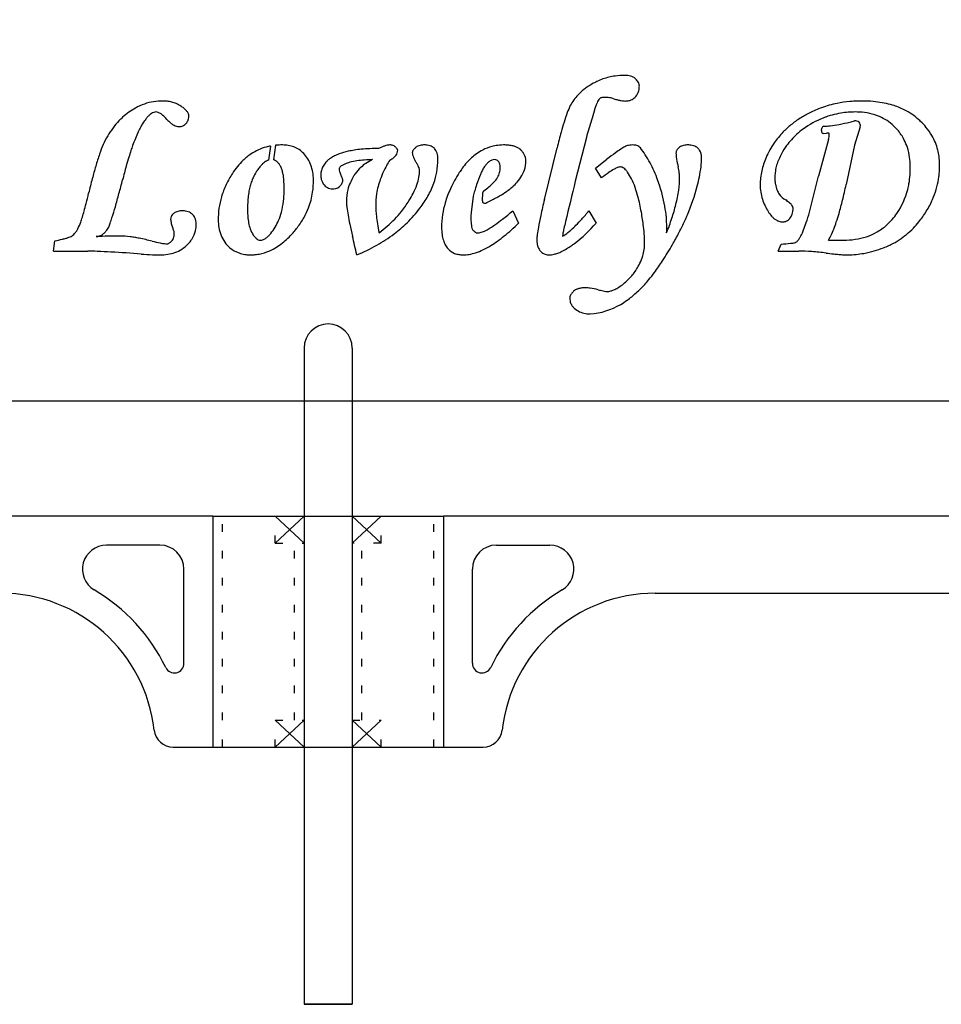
# Model space of a CAD drawing. Extents: x -16 to 23.9, y 0 to 37.2.
# Tile 2 of 7: x -4 to 8, y 0 to 12.8. Entities that reach past the tile are written whole.
import ezdxf

# ---------------------------------------------------------------- set-up
doc = ezdxf.new("R2010")
doc.units = 0
doc.linetypes.add('DOT', pattern=[0.25, 0, -0.25])

msp = doc.modelspace()

# ---------------------------------------------------------------- linework, layer by layer
at = {"layer": 'Default', "color": 7, "linetype": 'CONTINUOUS'}
for p, q in [((0, 0), (-0.3125, 0)), ((0.3125, 0), (0, 0))]:
    msp.add_line(p, q, dxfattribs=at)
at = {"layer": 'Default', "color": 7}
msp.add_point((0, 0), dxfattribs=at)
at = {"layer": 'pivot assembly', "color": 7, "linetype": 'CONTINUOUS'}
for p, q in [((0, 8.842098), (0, 8.842098)), ((-0.3125, 8.529598), (-0.3125, 0)), ((0.3125, 8.529598), (0.3125, 0)), ((-1.5, 6.342098), (-16, 6.342098)), ((-1.5, 6.342098), (-1.5, 3.342098)), ((-1.375, 6.342098), (-0.3125, 6.342098)), ((-0.6875, 6.342098), (-0.3125, 5.992098)), ((-0.6875, 5.992098), (-0.3125, 6.342098)), ((-0.3125, 6.342098), (0.3125, 6.342098)), ((0.3125, 5.992098), (0.6875, 6.342098)), ((0.3125, 6.342098), (0.6875, 5.992098)), ((0.3125, 6.342098), (1.375, 6.342098)), ((1.375, 6.342098), (1.5, 6.342098)), ((8.924672, 6.342098), (1.5, 6.342098)), ((1.5, 6.342098), (1.5, 3.342098)), ((-2.187, 5.967098), (-2.882521, 5.967098)), ((2.187, 5.967098), (2.882521, 5.967098)), ((-1.875, 4.431823), (-1.875, 5.655098)), ((1.875, 4.431823), (1.875, 5.655098)), ((4.25, 5.342098), (9.174672, 5.342098)), ((-0.6875, 3.692098), (-0.3125, 3.342098)), ((-0.3125, 3.692098), (-0.6875, 3.342098)), ((0.6875, 3.692098), (0.3125, 3.342098)), ((0.6875, 3.342098), (0.3125, 3.692098)), ((-2.013932, 3.342098), (-1.5, 3.342098)), ((-1.5, 3.342098), (-1.375, 3.342098)), ((-1.375, 3.342098), (-0.3125, 3.342098)), ((-0.3125, 3.342098), (0.3125, 3.342098)), ((0.3125, 3.342098), (1.375, 3.342098)), ((1.375, 3.342098), (1.5, 3.342098)), ((1.5, 3.342098), (2.013932, 3.342098)), ((-0.3125, 0), (0.3125, 0))]:
    msp.add_line(p, q, dxfattribs=at)
at = {"layer": 'pivot assembly', "color": 7, "linetype": 'DOT'}
for p, q in [((-1.375, 3.342098), (-1.375, 6.342098)), ((-0.6875, 5.992098), (-0.6875, 6.342098)), ((0.6875, 5.992098), (0.6875, 6.342098)), ((1.375, 3.342098), (1.375, 6.342098)), ((-0.6875, 5.992098), (-0.3125, 5.992098)), ((-0.4375, 3.692098), (-0.4375, 5.992098)), ((0.6875, 5.992098), (0.3125, 5.992098)), ((0.4375, 3.692098), (0.4375, 5.992098)), ((-0.6875, 3.342098), (-0.6875, 3.692098)), ((-0.6875, 3.692098), (-0.3125, 3.692098)), ((0.3125, 3.692098), (0.6875, 3.692098)), ((0.6875, 3.342098), (0.6875, 3.692098))]:
    msp.add_line(p, q, dxfattribs=at)
at = {"layer": 'pivot assembly', "color": 7, "linetype": 'CONTINUOUS'}
for centre, radius, start, end in [((0, 8.529598), 0.3125, 90, 180), ((0, 8.529598), 0.3125, 360, 450), ((-2.882521, 5.655098), 0.312, 90, 239.4078), ((-2.187, 5.655098), 0.312, 0, 90), ((2.187, 5.655098), 0.312, 90, 180), ((2.882521, 5.655098), 0.312, 300.5922, 450), ((-4.25, 3.342098), 2.375, 25.841933, 59.4078), ((4.25, 3.342098), 2.375, 120.5922, 154.158067), ((-4.25, 3.342098), 2, 6.37937, 90), ((4.25, 3.342098), 2, 90, 173.62063), ((-2, 4.431823), 0.125, 205.841933, 360), ((2, 4.431823), 0.125, 180, 334.158067), ((-2.013932, 3.592098), 0.25, 186.37937, 270), ((2.013932, 3.592098), 0.25, 270, 353.62063)]:
    msp.add_arc(centre, radius, start, end, dxfattribs=at)
at = {"layer": 'sign frame', "color": 7, "linetype": 'CONTINUOUS'}
for p, q in [((-9.6875, 7.842098), (7.549672, 7.842098)), ((7.549672, 7.842098), (9.612172, 7.842098))]:
    msp.add_line(p, q, dxfattribs=at)
msp.add_arc((11.178919, 22.677296), 9.925552, 237.132743, 272.66167, dxfattribs=at)
at = {"layer": 'text', "color": 7, "linetype": 'CONTINUOUS'}
for p, q in [((6.917407, 11.404575), (6.841531, 11.167607)), ((3.356346, 11.265925), (3.212677, 10.696463)), ((6.41167, 11.354367), (6.417868, 11.386647)), ((6.442891, 11.318762), (6.477982, 11.320824)), ((-0.749758, 11.15464), (-0.775166, 10.971335)), ((-0.685349, 11.164097), (-0.711545, 10.975114)), ((6.50433, 11.238042), (6.372417, 10.760891)), ((6.841531, 11.167607), (6.733763, 10.65383)), ((2.811169, 10.461171), (2.97549, 11.13191)), ((3.473865, 10.868741), (3.62454, 10.984835)), ((3.554938, 10.740065), (3.473865, 10.868741)), ((6.257873, 10.294535), (6.372417, 10.760891)), ((1.886616, 10.502052), (1.863558, 10.325774)), ((2.004926, 10.441741), (2.009194, 10.548813)), ((2.401319, 10.311642), (2.47421, 10.152471)), ((3.389073, 10.311642), (3.48279, 10.153958)), ((3.046192, 9.983414), (3.050281, 9.985282)), ((-3.571319, 9.788013), (-3.552725, 9.923383)), ((5.850276, 9.788013), (5.890441, 9.880987)), ((6.505555, 9.930821), (6.698851, 9.930821)), ((-3.571319, 9.788013), (-3.125139, 9.788013)), ((5.850276, 9.788013), (6.11637, 9.788013)), ((-1.5, 6.342098), (-1.375, 6.342098))]:
    msp.add_line(p, q, dxfattribs=at)
for centre, radius, start, end in [((3.842717, 11.257365), 0.815066, 98.048165, 109.401772), ((3.850012, 11.205779), 0.867166, 89.746284, 98.048165), ((3.85223, 11.706659), 0.366281, 83.472789, 89.746284), ((3.865408, 11.821839), 0.250349, 74.488206, 83.472789), ((3.885514, 11.894282), 0.175168, 63.536842, 74.488206), ((3.903954, 11.931325), 0.133789, 50.162281, 63.536842), ((3.90238, 11.931039), 0.135021, 43.197232, 49.727266), ((3.846447, 11.229857), 0.840925, 124.472365, 128.474628), ((3.874488, 11.189016), 0.890466, 115.350661, 124.472365), ((3.844489, 11.252334), 0.820401, 109.401772, 115.350661), ((3.816713, 11.8506), 0.252533, 37.412072, 43.197232), ((3.88312, 11.901394), 0.168928, 27.702225, 37.412072), ((3.928957, 11.925462), 0.117156, 15.857596, 27.702225), ((3.814718, 11.93118), 0.230386, 345.114954, 360.652442), ((3.9547, 11.932774), 0.090395, 0.652442, 15.857596), ((3.732029, 11.35738), 0.669197, 136.348245, 151.156232), ((3.786093, 11.305803), 0.743918, 128.474628, 136.348245), ((3.562616, 11.732032), 0.051228, 111.706599, 127.915404), ((3.576306, 11.697642), 0.088242, 100.124252, 111.706599), ((3.592715, 11.605747), 0.181591, 90.037963, 100.124252), ((3.592838, 11.420176), 0.367162, 80.067407, 90.037963), ((3.567124, 11.273331), 0.516242, 73.371601, 80.067407), ((3.880801, 11.896662), 0.15352, 292.721204, 312.484603), ((3.872491, 11.905737), 0.165824, 312.484603, 319.77165), ((3.855102, 11.920446), 0.1886, 319.77165, 345.114954), ((-2.069354, 10.863736), 0.897475, 119.115895, 132.230342), ((-2.135248, 10.982048), 0.76205, 109.465606, 119.115895), ((-2.16067, 11.053975), 0.685762, 88.828379, 109.465606), ((-2.159052, 11.133086), 0.606635, 83.906199, 88.828379), ((-2.145543, 11.259627), 0.479375, 76.301819, 83.906199), ((-2.124683, 11.34521), 0.391286, 67.751896, 76.301819), ((-2.103725, 11.396442), 0.335933, 55.534626, 67.751896), ((-2.114762, 11.380363), 0.355436, 53.94384, 55.534626), ((-2.224395, 11.229777), 0.541703, 48.918931, 53.94384), ((4.203091, 11.19151), 1.164725, 155.19134, 159.996779), ((6.033545, 10.826555), 2.692467, 162.096942, 163.125187), ((4.154001, 11.433742), 0.717281, 158.152446, 162.096942), ((3.862592, 11.550578), 0.403322, 153.060121, 158.152446), ((3.676006, 11.645401), 0.194024, 144.573367, 153.060121), ((3.58559, 11.709721), 0.083064, 130.961403, 144.573367), ((3.982409, 12.600328), 0.87429, 252.180078, 255.49021), ((3.907111, 12.309377), 0.573754, 255.49021, 260.076598), ((3.860246, 12.041499), 0.301807, 260.076598, 267.546178), ((3.857884, 11.986386), 0.246643, 267.546178, 279.961665), ((3.868471, 11.926107), 0.185441, 279.961665, 292.721204), ((6.868976, 10.389591), 1.342847, 109.80055, 116.995876), ((6.890611, 10.329502), 1.406713, 101.308773, 109.80055), ((6.918408, 10.190499), 1.548467, 95.123799, 101.308773), ((6.936566, 9.987993), 1.751786, 88.485093, 95.123799), ((6.940616, 10.141134), 1.598592, 83.693645, 88.485093), ((6.972708, 10.431526), 1.306432, 78.669521, 83.693645), ((7.002916, 10.582285), 1.152676, 73.187146, 78.669521), ((7.054714, 10.753707), 0.973599, 63.603783, 73.187146), ((-2.060067, 10.853505), 0.911292, 132.230342, 136.344485), ((-1.988351, 11.209029), 0.483895, 137.437673, 142.294371), ((-2.120936, 11.330787), 0.303884, 130.892738, 137.437673), ((-2.198263, 11.420079), 0.185764, 122.454583, 130.892738), ((-2.228723, 11.476815), 0.121636, 108.389507, 124.689874), ((-2.238229, 11.505409), 0.091503, 90.13623, 108.389507), ((-2.240007, 11.51312), 0.083807, 69.803654, 88.933188), ((-2.265926, 11.442661), 0.158881, 54.133214, 69.803654), ((-2.309583, 11.382277), 0.233395, 50.699888, 54.133214), ((-2.472723, 11.182959), 0.490964, 46.944772, 50.699888), ((-2.977425, 10.642778), 1.230234, 43.320544, 46.944772), ((-2.058053, 11.420585), 0.288568, 39.584563, 48.918931), ((-1.94363, 11.515193), 0.140098, 25.188251, 39.584563), ((-1.881875, 11.544237), 0.071855, 359.74158, 385.188251), ((-1.957519, 11.544578), 0.147499, 345.665304, 359.74158), ((5.597805, 10.683787), 2.648979, 159.996779, 162.901274), ((18.46577, 7.055325), 15.684095, 163.125187, 163.580583), ((6.930635, 10.268558), 1.478681, 116.995876, 122.510047), ((6.865484, 10.428497), 1.17176, 111.679355, 126.169524), ((6.857254, 10.449198), 1.149483, 109.680186, 111.679355), ((6.844054, 10.486106), 1.110285, 97.962505, 109.680186), ((6.851543, 10.432561), 1.164352, 88.752402, 97.962505), ((6.857578, 10.709643), 0.887204, 80.429719, 88.752402), ((6.885606, 10.875883), 0.718618, 69.277364, 80.429719), ((6.913204, 10.948832), 0.640623, 49.147512, 69.277364), ((7.10826, 10.861594), 0.853155, 47.901842, 63.603783), ((-1.882968, 10.70767), 1.141086, 143.110477, 149.505578), ((-1.996629, 10.792976), 0.998974, 136.344485, 143.110477), ((-1.43785, 10.864451), 1.135668, 151.533445, 155.406885), ((-1.833854, 11.079164), 0.6852, 147.189722, 151.533445), ((-1.752565, 11.026756), 0.78192, 142.294371, 147.189722), ((-1.781252, 11.770804), 0.41393, 223.320544, 230.898382), ((-1.885617, 11.642391), 0.248454, 230.898382, 241.545449), ((-1.928687, 11.562915), 0.158058, 241.545449, 254.056725), ((-1.940423, 11.521834), 0.115334, 254.056725, 265.509165), ((-1.939637, 11.531833), 0.125363, 265.509165, 288.782776), ((-1.937189, 11.524633), 0.117758, 288.782776, 310.452632), ((-1.957651, 11.548632), 0.149296, 310.452632, 326.270652), ((-1.947897, 11.542119), 0.137568, 326.270652, 345.665304), ((7.684169, 10.041988), 4.831826, 162.901274, 164.464655), ((42.29874, 0.032123), 40.530339, 163.580583, 163.908614), ((6.749359, 10.525302), 1.163891, 129.06364, 136.02766), ((6.831537, 10.42405), 1.294295, 122.510047, 129.06364), ((6.44733, 11.380991), 0.03, 94.007034, 169.131475), ((6.334586, 12.990469), 1.583422, 274.007034, 276.903305), ((6.278593, 13.452945), 2.049275, 276.903305, 280.170915), ((6.168354, 14.067415), 2.673556, 280.170915, 283.29858), ((5.972191, 14.897335), 3.526344, 283.29858, 284.280479), ((6.857324, 11.419872), 0.062, 345.716871, 464.280479), ((6.888073, 10.919771), 0.679043, 41.117357, 49.147512), ((7.100938, 10.853489), 0.864078, 45.957445, 47.901842), ((7.058558, 10.803502), 0.929482, 39.995511, 46.221765), ((7.157173, 10.886236), 0.800758, 30.262092, 39.995511), ((-1.712507, 10.607283), 1.33891, 149.505578, 154.973375), ((-0.782833, 10.564656), 1.856032, 155.406885, 158.197589), ((9.612085, 9.506049), 6.832849, 164.464655, 166.234555), ((6.694252, 10.578467), 1.087319, 136.02766, 145.403383), ((6.756761, 10.577214), 0.987539, 126.169524, 138.086259), ((6.441132, 11.348711), 0.03, 169.131475, 273.361638), ((6.51796, 10.64021), 0.681786, 91.691075, 93.361638), ((6.498972, 11.283361), 0.038355, 78.50671, 91.691075), ((6.081032, 11.336496), 0.434597, 346.906446, 351.716492), ((6.50537, 11.312722), 0.008319, 44.278395, 81.39274), ((6.259449, 11.310521), 0.254299, 351.716492, 359.560944), ((6.504061, 11.312838), 0.009229, 12.690727, 38.079805), ((6.486059, 11.308784), 0.027682, 359.560944, 372.690727), ((6.916888, 10.944923), 0.640795, 26.659354, 41.117357), ((7.224487, 10.925511), 0.722825, 14.213091, 30.262092), ((-1.048363, 10.396655), 2.031802, 157.515176, 161.224525), ((-1.136516, 10.620737), 1.505149, 159.023289, 161.551999), ((0.087138, 10.21665), 2.793026, 158.197589, 160.269551), ((-0.62482, 10.485141), 0.680898, 105.3241, 123.649244), ((-0.611799, 10.437624), 0.730167, 100.890997, 105.3241), ((-0.600408, 10.345076), 0.823413, 89.420477, 95.92105), ((-0.596994, 10.682567), 0.485905, 80.842388, 89.420477), ((-0.581548, 10.778382), 0.388853, 69.617024, 80.842388), ((-0.564665, 10.823821), 0.340379, 43.592963, 69.617024), ((1.044279, 10.357533), 0.856928, 113.990752, 117.025738), ((0.913619, 10.651127), 0.535572, 109.82198, 113.990752), ((0.831182, 10.879827), 0.292467, 102.577414, 109.82198), ((0.796567, 11.034976), 0.133504, 89.013019, 102.577414), ((0.795456, 10.970462), 0.198028, 83.269943, 89.013019), ((0.802615, 11.031133), 0.136936, 72.770173, 83.269943), ((0.818685, 11.082953), 0.082682, 49.242188, 72.770173), ((0.726928, 10.998782), 0.206856, 35.387343, 45.208136), ((1.211141, 11.047765), 0.114559, 120.315133, 133.489105), ((1.22199, 11.02921), 0.136053, 108.105784, 120.315133), ((1.237107, 10.982974), 0.184697, 98.159915, 108.105784), ((1.248609, 10.902755), 0.265736, 92.231964, 98.159915), ((1.250292, 10.859582), 0.308942, 82.858818, 92.231964), ((1.263029, 10.961245), 0.206485, 72.703918, 82.858818), ((1.280268, 11.016605), 0.148503, 60.507227, 72.703918), ((1.295612, 11.043735), 0.117334, 42.298625, 60.507227), ((2.27743, 10.577015), 0.590621, 104.91468, 117.056114), ((2.280544, 10.565321), 0.602722, 97.268301, 104.91468), ((2.287936, 10.507368), 0.661144, 88.820332, 97.268301), ((2.290004, 10.607829), 0.560662, 83.923277, 88.820332), ((2.308414, 10.780761), 0.386753, 75.606465, 83.923277), ((2.337293, 10.893289), 0.270579, 65.439744, 75.606465), ((2.365424, 10.954844), 0.2029, 55.24242, 65.439744), ((4.379869, 10.216944), 1.065126, 119.318284, 122.745245), ((3.93851, 11.00285), 0.163769, 102.809334, 119.318284), ((3.955959, 10.926106), 0.242471, 85.566869, 102.809334), ((3.958202, 10.955046), 0.213444, 82.16307, 85.566869), ((3.967277, 11.020974), 0.146895, 71.831669, 82.16307), ((3.980237, 11.060466), 0.105331, 57.879854, 71.831669), ((3.990032, 11.076069), 0.086908, 38.499439, 57.879854), ((4.63394, 11.053196), 0.108497, 120.342672, 134.698045), ((4.646201, 11.032249), 0.132768, 107.911096, 120.342672), ((4.662757, 10.981026), 0.1866, 97.99121, 107.911096), ((4.675158, 10.892689), 0.275803, 92.671889, 97.99121), ((4.676791, 10.85771), 0.31082, 82.891404, 92.671889), ((4.689582, 10.960283), 0.207452, 72.741815, 82.891404), ((4.706708, 11.015409), 0.149727, 60.934774, 72.741815), ((4.720482, 11.040192), 0.121374, 46.61552, 60.934774), ((6.749279, 10.540511), 1.154167, 145.403383, 156.236396), ((6.78196, 10.565608), 1.014476, 144.123352, 151.291447), ((6.718808, 10.611283), 0.936538, 138.086259, 144.123352), ((6.889915, 10.931381), 0.670976, 17.711933, 26.659354), ((6.790644, 10.899677), 0.775187, 7.995338, 17.711933), ((0.577609, 9.843906), 3.749159, 161.224525, 163.760074), ((2.630499, 9.440998), 5.452989, 163.258411, 164.514876), ((0.285013, 10.146534), 3.003686, 161.551999, 163.258411), ((-0.585613, 10.426239), 0.751656, 123.649244, 134.167598), ((-0.62227, 10.768978), 0.419916, 31.438396, 43.592963), ((0.278631, 10.617748), 0.452738, 115.804382, 122.686048), ((0.365686, 10.437701), 0.652727, 109.984683, 115.804382), ((0.482163, 10.117416), 0.993534, 102.899212, 109.984683), ((0.525173, 9.929611), 1.186201, 99.050529, 102.899212), ((0.567433, 9.664308), 1.454849, 95.441928, 99.050529), ((0.603778, 9.2828), 1.838084, 91.937454, 95.441928), ((0.619718, 8.811601), 2.309553, 89.127191, 91.937454), ((0.756964, 11.126294), 0.154705, 307.335824, 323.761793), ((0.79175, 11.100799), 0.111577, 323.761793, 360.384107), ((0.841337, 11.08005), 0.066521, 24.805837, 35.387343), ((0.88565, 11.100531), 0.017704, 3.290071, 24.805837), ((1.222107, 11.071206), 0.128383, 180.732652, 194.334355), ((1.132906, 11.069153), 0.039173, 162.172173, 179.398051), ((1.158246, 11.061003), 0.065792, 149.481223, 162.172173), ((1.326743, 11.097944), 0.23638, 194.334355, 203.439074), ((1.202694, 11.034802), 0.117387, 140.957949, 149.481223), ((1.267591, 10.982171), 0.200943, 134.975932, 140.957949), ((1.381666, 10.868), 0.362338, 133.489105, 134.975932), ((1.279165, 11.02877), 0.139571, 30.026968, 42.298625), ((1.246686, 11.009997), 0.177085, 16.912481, 30.026968), ((1.192177, 10.993423), 0.234058, 7.350372, 16.912481), ((1.105633, 10.982259), 0.321318, 0.130331, 7.350372), ((2.342355, 10.475836), 0.711141, 125.61316, 132.42625), ((2.296183, 10.540297), 0.63185, 117.056114, 125.61316), ((2.375467, 10.969317), 0.185284, 46.507424, 55.24242), ((2.327737, 10.919007), 0.254632, 38.332588, 46.507424), ((2.365447, 10.948824), 0.206559, 28.212252, 38.332588), ((2.384686, 10.959145), 0.184726, 0.369913, 28.212252), ((5.68335, 8.312763), 3.373228, 125.277299, 127.613957), ((4.815889, 9.538952), 1.87122, 122.745245, 125.277299), ((3.12525, 10.388204), 1.191899, 33.238236, 38.499439), ((2.975394, 10.289998), 1.371068, 28.177777, 33.238236), ((4.578537, 11.063417), 0.057415, 165.10309, 180.643725), ((4.876403, 11.066764), 0.3553, 180.643725, 185.951966), ((5.270336, 11.107834), 0.751368, 185.951966, 189.468596), ((4.595975, 11.058779), 0.07546, 152.721684, 165.10309), ((4.627067, 11.042746), 0.110441, 143.263651, 152.721684), ((4.671787, 11.009368), 0.166245, 135.448825, 143.263651), ((4.885231, 10.799242), 0.465763, 134.698045, 135.448825), ((4.680601, 11.005223), 0.174253, 32.467306, 44.982936), ((4.683351, 11.006973), 0.170994, 359.794568, 392.467306), ((3.783858, 11.010198), 1.070492, 353.284848, 359.794568), ((6.547407, 10.629394), 0.933594, 156.236396, 167.445353), ((6.614612, 10.657261), 0.823673, 151.291447, 156.890003), ((6.601031, 10.873044), 0.966661, 1.596954, 7.995338), ((7.205905, 10.920805), 0.741993, 7.622345, 14.213091), ((7.139215, 10.91188), 0.809277, 0.588563, 7.622345), ((2.760106, 9.208182), 6.022359, 163.760074, 165.358843), ((5.817678, 8.558006), 8.760222, 164.514876, 165.74841), ((-0.386125, 10.242984), 1.022987, 140.747834, 147.123113), ((-0.490249, 10.328064), 0.888523, 134.167598, 140.747834), ((-0.439998, 10.510634), 0.582768, 138.781667, 144.526453), ((-0.577195, 10.630818), 0.400376, 133.432043, 138.781667), ((-0.64749, 10.70507), 0.298127, 127.072451, 133.432043), ((-0.69581, 10.769025), 0.21797, 119.350742, 127.072451), ((-0.721283, 10.814322), 0.166003, 109.312482, 119.350742), ((-0.734472, 10.85196), 0.126121, 108.823856, 109.312482), ((-0.735119, 10.882717), 0.095356, 67.506636, 75.686754), ((-0.742376, 10.865192), 0.114324, 52.380102, 67.506636), ((-0.7774, 10.819746), 0.171701, 39.558266, 52.380102), ((-0.857556, 10.753533), 0.275668, 31.71894, 39.558266), ((-0.789079, 10.795857), 0.195167, 23.621923, 31.71894), ((-0.648222, 10.753113), 0.450334, 19.851776, 31.438396), ((-0.715969, 10.728653), 0.52236, 9.587514, 19.851776), ((0.152755, 10.76908), 0.250535, 150.294224, 163.976956), ((0.234407, 10.722496), 0.344541, 140.078717, 150.294224), ((0.159744, 10.784972), 0.247187, 129.79932, 140.078717), ((0.210163, 10.724456), 0.325953, 122.686048, 129.79932), ((0.202924, 10.836152), 0.067434, 129.346063, 146.823094), ((0.259651, 10.766959), 0.156907, 120.505545, 129.346063), ((0.334206, 10.640417), 0.303779, 112.9421, 120.505545), ((0.412255, 10.456026), 0.504009, 104.942806, 112.9421), ((0.499468, 10.129238), 0.842234, 98.526707, 104.942806), ((0.570117, 9.658019), 1.31872, 94.35785, 98.526707), ((0.805337, 10.462192), 0.562831, 123.911871, 132.647561), ((0.614943, 9.069797), 1.908647, 91.122744, 94.35785), ((0.851117, 10.394095), 0.644886, 115.101156, 123.911871), ((2.378146, 10.03635), 1.83516, 149.314766, 154.667008), ((0.690842, 11.21298), 0.263731, 294.435193, 307.335824), ((1.478881, 11.163903), 0.402201, 203.439074, 208.998127), ((1.67118, 11.270488), 0.622064, 208.998127, 213.035785), ((0.762407, 10.679517), 0.461964, 28.320646, 33.035785), ((0.9475, 10.779265), 0.251704, 21.904791, 28.320646), ((0.526358, 10.980942), 0.900596, 349.468245, 360.130331), ((2.532446, 10.292031), 0.975921, 138.475414, 144.030014), ((2.416557, 10.39465), 0.821128, 132.42625, 138.475414), ((2.392972, 10.638736), 0.437484, 145.430582, 152.214614), ((2.2987, 10.703695), 0.322999, 138.395513, 145.430582), ((2.249728, 10.747181), 0.257506, 128.442416, 138.395513), ((2.20013, 10.809664), 0.177731, 121.648827, 128.442416), ((2.174747, 10.850845), 0.129355, 110.713615, 121.648827), ((2.163143, 10.881532), 0.096547, 89.596682, 110.713615), ((2.163367, 10.913353), 0.064726, 62.354298, 89.596682), ((2.157503, 10.905276), 0.074616, 29.646351, 61.243713), ((2.143338, 10.897214), 0.090914, 13.27225, 29.646351), ((1.957006, 10.878092), 0.279227, 349.105612, 361.146146), ((2.072029, 10.880393), 0.16418, 1.146146, 13.27225), ((2.210713, 10.958022), 0.358702, 341.492918, 360.369913), ((3.812171, 10.746078), 0.138275, 102.133724, 111.294536), ((3.798288, 10.810649), 0.072229, 90.693585, 102.133724), ((3.796995, 10.815151), 0.067723, 68.183331, 89.645722), ((3.784608, 10.784206), 0.101055, 53.145831, 68.183331), ((2.769414, 10.179655), 1.604741, 23.747968, 28.177777), ((6.113762, 11.2485), 1.606444, 189.468596, 193.088216), ((3.5815, 10.659773), 0.993354, 8.234559, 13.088216), ((3.287533, 11.068636), 1.570246, 348.4165, 353.284848), ((6.398141, 10.737223), 0.592519, 163.602437, 170.629943), ((6.491862, 10.709644), 0.690213, 156.890003, 163.602437), ((6.408683, 10.867682), 1.159084, 349.996527, 361.596954), ((6.784749, 10.908238), 1.163762, 350.947032, 360.588563), ((-0.174903, 10.10646), 1.274489, 147.123113, 154.55851), ((-0.486519, 10.52358), 0.537077, 146.566868, 155.976765), ((-0.100846, 10.268956), 0.999221, 144.526453, 146.566868), ((-0.880191, 10.756009), 0.294612, 15.005713, 23.621923), ((-1.113112, 10.693573), 0.535756, 8.219974, 15.005713), ((-1.500613, 10.637595), 0.927279, 3.260321, 8.219974), ((-0.85961, 10.70439), 0.668036, 0.884006, 9.587514), ((0.153803, 10.778684), 0.25014, 178.920841, 189.185224), ((0.116894, 10.779379), 0.213224, 163.976956, 178.920841), ((0.171165, 10.856916), 0.02949, 146.823094, 178.701601), ((0.269745, 10.858976), 0.128069, 180.622894, 195.697517), ((0.366207, 10.886086), 0.228268, 195.697517, 207.598749), ((-0.229188, 10.574838), 0.443573, 22.150695, 27.598749), ((0.953022, 10.385262), 0.72784, 149.655701, 155.961436), ((0.791692, 10.479703), 0.5409, 144.727489, 149.655701), ((0.784563, 10.484746), 0.532168, 132.647561, 144.727489), ((1.790584, 10.314503), 1.185085, 154.667008, 159.938211), ((0.527727, 10.875592), 0.664507, 340.145068, 349.087053), ((0.705607, 10.841296), 0.483351, 349.087053, 359.561653), ((1.057112, 10.82334), 0.133563, 13.338962, 21.904791), ((1.119487, 10.838129), 0.069459, 359.561653, 373.338962), ((0.485102, 10.988612), 0.942558, 340.437879, 349.468245), ((3.167042, 9.871009), 1.73772, 147.296796, 155.18672), ((2.694605, 10.174346), 1.176284, 144.030014, 147.296796), ((4.475157, 9.783472), 2.689341, 158.130567, 161.143505), ((2.548474, 10.5568), 0.613252, 152.214614, 158.130567), ((1.965876, 10.882729), 0.272235, 317.35992, 333.710192), ((1.986913, 10.872336), 0.248771, 333.710192, 349.105612), ((2.101655, 11.004957), 0.477954, 318.120127, 330.690473), ((2.147672, 10.979124), 0.425182, 330.690473, 341.492918), ((4.79024, 9.180348), 1.989645, 124.951807, 128.379364), ((4.147827, 10.099454), 0.868285, 119.567588, 124.951807), ((3.880648, 10.570394), 0.326833, 111.294536, 119.567588), ((3.744782, 10.731075), 0.167456, 43.541768, 53.145831), ((3.670725, 10.660695), 0.269621, 34.876638, 43.541768), ((3.339213, 10.42963), 0.673714, 26.488581, 34.876638), ((2.509076, 10.065115), 1.889162, 20.107989, 23.747968), ((3.328343, 10.755348), 1.240394, 351.95609, 359.740677), ((4.166559, 10.744442), 0.402201, 0.753955, 8.234559), ((2.595997, 11.21038), 2.276159, 345.330347, 348.4165), ((6.45887, 10.649111), 0.842889, 167.445353, 179.842894), ((6.345693, 10.745877), 0.539362, 170.629943, 184.755619), ((5.398229, 8.518979), 8.749023, 165.358843, 166.641795), ((-17.462727, 14.471164), 15.259409, 345.055245, 345.74841), ((-0.33558, 10.182897), 1.096557, 154.55851, 163.449483), ((-0.263545, 10.438631), 0.775963, 161.56129, 166.566605), ((-0.392067, 10.481481), 0.640486, 155.976765, 161.56129), ((-2.139463, 10.601204), 1.567164, 358.660788, 363.260321), ((-1.196566, 10.699191), 1.005032, 351.680852, 360.884006), ((0.103083, 10.770482), 0.19876, 189.185224, 200.169758), ((0.078945, 10.761616), 0.173046, 200.169758, 227.475673), ((0.055765, 10.736341), 0.138751, 227.475673, 254.98511), ((0.061574, 10.731542), 0.134274, 275.990381, 319.733694), ((0.079143, 10.71666), 0.111249, 319.733694, 330.767318), ((0.086698, 10.712432), 0.102591, 330.767318, 360.478619), ((0.039579, 10.68425), 0.153389, 15.768132, 22.150695), ((0.139544, 10.711561), 0.049772, 1.989044, 16.782804), ((0.859903, 10.426797), 0.625878, 155.961436, 165.141004), ((1.617051, 10.377876), 1.000342, 159.938211, 170.991081), ((0.244349, 10.977921), 0.965795, 332.950343, 340.145068), ((0.351406, 11.036119), 1.084444, 330.590848, 340.437879), ((3.620813, 10.075254), 1.786545, 161.143505, 163.860219), ((1.595159, 11.197172), 0.756808, 304.355125, 310.792211), ((1.482015, 11.328287), 0.929991, 310.792211, 317.35992), ((1.732141, 11.394046), 1.015497, 305.313482, 310.995482), ((1.959665, 11.132267), 0.668661, 310.995482, 318.120127), ((32.706129, 3.255592), 30.417598, 165.840393, 166.855883), ((3.029657, 10.275368), 1.019578, 19.491354, 26.488581), ((2.258611, 9.973418), 2.155884, 14.894651, 20.107989), ((2.191152, 11.31636), 2.694646, 336.923988, 345.330347), ((6.228264, 10.649743), 0.612281, 179.842894, 197.622625), ((6.330354, 10.744601), 0.523969, 184.755619, 189.617815), ((6.162289, 10.716121), 0.353509, 189.617815, 202.372447), ((1.118462, 11.831674), 5.737501, 346.063576, 348.153606), ((6.56254, 10.840543), 1.002852, 345.639427, 349.996527), ((6.847566, 10.89823), 1.100153, 336.548403, 350.947032), ((-11.496567, 12.530865), 8.615578, 345.732881, 346.641795), ((-11.662628, 12.923024), 9.256254, 343.955672, 345.055245), ((-0.403474, 10.203073), 1.025728, 163.449483, 180.62664), ((0.121361, 10.363534), 1.168405, 170.903261, 175.158683), ((-0.09249, 10.397775), 0.951829, 166.566605, 170.903261), ((-1.952515, 10.596833), 1.380165, 353.336282, 358.660788), ((-1.133898, 10.690028), 0.941698, 338.983688, 351.680852), ((0.058349, 10.745975), 0.148726, 254.98511, 270.584443), ((0.061243, 10.734693), 0.137443, 269.426065, 275.990381), ((0.776405, 10.44895), 0.539491, 165.141004, 181.549808), ((1.535503, 10.390805), 0.917776, 170.991081, 180.893336), ((-0.122334, 11.165156), 1.377515, 328.369636, 332.950343), ((0.114267, 11.16979), 1.356663, 322.851327, 330.590848), ((2.819932, 10.031494), 1.355305, 155.18672, 163.483682), ((3.119651, 10.220284), 1.26482, 163.860219, 167.128042), ((2.03917, 10.547619), 0.03, 124.355125, 177.717338), ((1.457927, 11.855783), 1.55421, 297.675791, 299.701762), ((1.467014, 11.768312), 1.474155, 301.079665, 305.313482), ((2.55578, 10.10764), 1.522263, 14.874213, 19.491354), ((2.082463, 9.981928), 2.01199, 11.994372, 14.874213), ((2.510836, 10.040505), 1.89489, 10.062315, 14.894651), ((2.761282, 10.835487), 1.81309, 345.925021, 351.95609), ((6.079948, 10.682229), 0.264466, 202.372447, 215.280844), ((6.07059, 10.675608), 0.253002, 215.280844, 240.943072), ((6.568771, 10.838948), 0.99642, 325.817839, 345.639427), ((-8.222326, 11.698273), 5.237137, 344.607395, 345.732881), ((0.506236, 10.330936), 1.554657, 175.158683, 180.790272), ((-1.597822, 10.555394), 1.02306, 345.276789, 353.336282), ((0.85298, 10.451022), 0.616094, 181.549808, 183.735171), ((1.232981, 10.475829), 0.996904, 183.735171, 186.799641), ((1.704972, 10.393448), 1.087265, 180.893336, 183.612142), ((-0.073481, 11.135066), 1.320139, 320.93055, 328.369636), ((2.618177, 10.091319), 1.144868, 163.483682, 171.368107), ((2.034902, 10.440546), 0.03, 177.717338, 295.402626), ((0.451875, 13.773999), 3.720242, 295.402626, 297.675791), ((11.183014, 8.410201), 8.619412, 166.234555, 167.667232), ((0.295215, 9.60222), 3.839128, 10.411312, 11.994372), ((2.706254, 10.075181), 1.69642, 5.109113, 10.062315), ((2.054617, 11.012661), 2.541627, 341.736648, 345.925021), ((6.299489, 10.672368), 0.687014, 197.622625, 205.405124), ((6.383236, 10.712143), 0.779726, 205.405124, 211.738588), ((5.415459, 9.728261), 0.900357, 49.707133, 53.760738), ((5.794051, 10.174795), 0.314931, 44.844406, 49.707133), ((5.926673, 10.306699), 0.127882, 38.0704, 44.844406), ((5.95581, 10.333297), 0.088593, 0.609207, 36.14703), ((2.830196, 11.406908), 3.973853, 343.520265, 346.063576), ((6.790897, 10.922813), 1.161924, 327.936285, 336.548403), ((-6.074234, 11.106888), 3.009125, 343.061589, 344.607395), ((-7.286238, 11.664449), 4.702486, 342.135517, 343.955672), ((-1.975086, 10.20693), 0.072953, 154.410158, 180.82292), ((-1.94096, 10.190587), 0.11079, 141.680787, 154.410158), ((-1.897669, 10.156374), 0.165969, 133.442061, 141.680787), ((-1.945112, 10.206471), 0.096972, 120.994893, 133.442061), ((-1.930542, 10.182216), 0.125266, 107.928867, 120.994893), ((-1.910664, 10.12078), 0.189838, 97.698401, 107.928867), ((-1.894815, 10.00353), 0.308154, 87.346331, 97.698401), ((-1.893054, 10.04153), 0.270113, 82.209173, 87.346331), ((-1.883125, 10.114096), 0.196871, 70.757435, 82.209173), ((-1.864579, 10.167228), 0.140596, 46.817276, 70.757435), ((-1.902731, 10.134353), 0.19075, 26.558476, 45.218277), ((0.114208, 10.325528), 1.162593, 180.790272, 184.391544), ((-1.385338, 10.499558), 0.803362, 337.051912, 345.276789), ((-1.155109, 10.698176), 0.96442, 330.753929, 338.983688), ((2.091372, 10.578181), 1.861376, 186.799641, 189.952969), ((3.66628, 10.854547), 3.460349, 189.952969, 191.933356), ((2.208454, 10.425231), 1.591749, 183.612142, 186.456669), ((2.916259, 10.505333), 2.304072, 186.456669, 188.994107), ((-0.203543, 11.240648), 1.487661, 315.890944, 320.93055), ((-0.168563, 11.38407), 1.711499, 314.202153, 322.851327), ((2.509402, 10.107832), 1.034846, 171.368107, 180.761869), ((2.769776, 10.215554), 0.914562, 178.194289, 183.281413), ((2.605074, 10.220746), 0.749778, 175.647141, 178.194289), ((2.340205, 10.240907), 0.484142, 169.904348, 175.647141), ((-2.776902, 16.743195), 8.257049, 307.633592, 308.8385), ((6.833222, 9.361216), 4.166872, 167.667232, 169.812541), ((0.126459, 13.05277), 4.261272, 318.065327, 319.964258), ((1.078198, 9.746084), 3.043038, 6.808865, 10.411312), ((2.114828, 11.348877), 2.777608, 336.085961, 336.923988), ((6.104494, 10.549457), 0.457163, 212.775481, 222.071253), ((5.988921, 10.445134), 0.30147, 222.071253, 229.797666), ((5.859787, 10.332276), 0.184621, 320.065243, 360.609207), ((1.318829, 11.793897), 5.161613, 341.530512, 343.113101), ((3.885009, 11.094863), 2.873851, 341.193199, 343.520265), ((6.671277, 10.769332), 0.87251, 319.352717, 325.817839), ((6.585792, 11.051294), 1.403948, 321.085684, 327.936285), ((-3.790065, 10.366334), 0.607373, 331.660511, 340.610759), ((-4.737492, 10.699775), 1.611763, 340.610759, 343.061589), ((-4.089816, 10.600168), 1.333172, 338.018336, 340.287003), ((-5.035706, 10.939088), 2.337947, 340.287003, 342.135517), ((-1.855927, 10.208642), 0.192124, 180.82292, 188.499326), ((-1.778297, 10.220242), 0.270616, 188.499326, 195.207011), ((-1.6288, 10.26088), 0.425538, 195.207011, 202.515966), ((-1.878646, 10.146392), 0.163824, 0.379788, 26.558476), ((-2.118285, 10.144804), 0.403468, 350.433126, 360.379788), ((-0.782064, 10.198933), 0.647117, 180.62664, 189.322248), ((-0.24797, 10.297714), 0.799347, 184.391544, 190.223928), ((-0.524715, 10.2478), 0.518138, 190.223928, 199.285434), ((-1.268325, 10.450014), 0.676293, 328.760685, 337.051912), ((-1.249981, 10.751299), 1.073152, 322.360024, 330.753929), ((5.694219, 11.283134), 5.533081, 191.933356, 193.571086), ((3.928836, 10.665603), 3.329254, 188.994107, 191.075836), ((-0.506821, 11.562115), 1.929964, 307.258148, 311.276126), ((-0.345062, 11.377834), 1.684759, 311.276126, 315.890944), ((-0.220849, 11.437833), 1.786494, 307.100153, 314.202153), ((2.28013, 10.18748), 0.424112, 183.281413, 189.175927), ((2.077804, 10.154798), 0.219163, 189.175927, 197.482023), ((1.270323, 11.374472), 1.532947, 303.112111, 305.806346), ((-0.070327, 13.232895), 3.82447, 305.806346, 307.633592), ((0.390526, 12.270659), 2.971273, 312.097335, 314.529525), ((12.069714, 8.07459), 9.225987, 166.855883, 167.441419), ((2.214959, 11.1116), 1.409293, 312.234189, 315.511569), ((2.174382, 11.259632), 1.713023, 306.821362, 319.800447), ((1.440962, 11.871897), 2.494246, 315.511569, 318.065327), ((2.846072, 10.087682), 1.556044, 0.726837, 5.109113), ((1.235273, 11.283052), 3.404434, 338.331748, 341.736648), ((1.550982, 11.598905), 3.394403, 332.42294, 336.085961), ((5.946121, 10.394491), 0.235163, 229.797666, 238.314512), ((5.917538, 10.348185), 0.180746, 238.314512, 251.422083), ((5.90901, 10.322812), 0.153978, 251.422083, 271.27044), ((5.909791, 10.287588), 0.118745, 271.27044, 283.919599), ((5.912206, 10.277846), 0.108709, 283.919599, 303.367224), ((5.90347, 10.291111), 0.124592, 303.367224, 316.514888), ((5.862185, 10.330269), 0.181493, 316.514888, 320.065243), ((3.978514, 10.905554), 2.357495, 339.110068, 341.530512), ((4.551672, 10.867825), 2.169589, 338.592585, 341.193199), ((6.784861, 10.661893), 0.715848, 298.733624, 311.811062), ((6.746617, 10.704649), 0.773211, 311.811062, 319.352717), ((6.710254, 10.950815), 1.243989, 316.12161, 321.085684), ((-3.396232, 10.089886), 0.122269, 296.747927, 308.68217), ((-3.429803, 10.131815), 0.175982, 308.68217, 319.589968), ((-3.513963, 10.203467), 0.286512, 319.589968, 326.650862), ((-3.631465, 10.280795), 0.427176, 326.650862, 331.660511), ((-3.01248, 10.09748), 0.119122, 268.089427, 290.295109), ((-2.692429, -1.744423), 11.727324, 90.053428, 91.583266), ((-3.020605, 10.119451), 0.142548, 290.295109, 301.361038), ((-3.040977, 10.152877), 0.181693, 301.361038, 311.016599), ((-3.095118, 10.215121), 0.264188, 311.016599, 321.274613), ((-3.230801, 10.323923), 0.438108, 321.274613, 329.436549), ((-2.702302, 8.843047), 1.139849, 83.592652, 90.053428), ((-2.425028, 9.930811), 0.436393, 15.928031, 22.515966), ((-2.155379, 10.011074), 0.154227, 339.897371, 351.284553), ((-2.157369, 10.007197), 0.158048, 9.377369, 15.928031), ((-2.217346, 10.020574), 0.216918, 351.284553, 360.04959), ((-2.075628, 10.020696), 0.075199, 0.04959, 9.377369), ((-2.076593, 10.137777), 0.361188, 333.12196, 350.433126), ((-0.935104, 10.17381), 0.492028, 189.322248, 201.644253), ((-1.015785, 10.141794), 0.405227, 201.644253, 229.851565), ((-0.715183, 10.181154), 0.316346, 199.285434, 215.380398), ((-0.66975, 10.213418), 0.37207, 215.380398, 218.80586), ((-0.978965, 10.188672), 0.286651, 307.252513, 314.880955), ((-1.074014, 10.284116), 0.42135, 314.880955, 321.049567), ((-1.312061, 10.476542), 0.727445, 321.049567, 328.760685), ((-1.31467, 10.784776), 1.144082, 311.438764, 315.850681), ((-1.396927, 10.864626), 1.258722, 315.850681, 322.360024), ((-9.821421, 7.537793), 10.428205, 12.193701, 13.571086), ((-0.334369, 11.587932), 1.974686, 299.281102, 307.100153), ((2.226201, 10.104066), 0.75162, 180.761869, 187.496534), ((1.965623, 10.069776), 0.488796, 187.496534, 196.638001), ((1.969588, 10.120714), 0.105706, 197.482023, 208.675103), ((1.934276, 10.101402), 0.065459, 208.675103, 223.156558), ((1.988841, 10.148064), 0.137219, 221.785582, 227.942063), ((1.961653, 10.117929), 0.096632, 227.942063, 240.230696), ((1.943878, 10.086855), 0.060833, 240.230696, 269.308394), ((1.942251, 10.153196), 0.127173, 270.402331, 279.613756), ((1.928028, 10.237166), 0.21234, 279.613756, 286.464286), ((1.888122, 10.372193), 0.35314, 286.464286, 292.052572), ((1.800183, 10.589277), 0.587359, 292.052572, 296.023217), ((1.914248, 10.35565), 0.327374, 296.023217, 300.171802), ((1.745649, 10.64566), 0.66283, 300.171802, 303.112111), ((1.115579, 11.429122), 1.8601, 305.765523, 309.133851), ((0.796161, 11.821691), 2.366201, 309.133851, 312.097335), ((3.548277, 9.900501), 0.837003, 172.84545, 175.981036), ((4.490111, 9.782279), 1.786228, 169.812541, 172.84545), ((3.043947, 9.987715), 0.004828, 270.083887, 308.123137), ((3.043433, 9.990108), 0.00724, 274.129265, 292.403764), ((3.041467, 9.990875), 0.008845, 308.123137, 330.553904), ((3.018025, 10.002864), 0.035169, 332.319545, 351.975255), ((2.971362, 10.133068), 0.167538, 298.102641, 303.036675), ((2.925689, 10.019972), 0.129054, 350.176732, 356.361201), ((2.742367, 10.03163), 0.312746, 356.361201, 360.199693), ((3.157243, 10.023975), 0.102506, 167.085407, 175.105962), ((4.593476, 9.740053), 1.56649, 167.441419, 168.704323), ((2.440048, 10.950074), 1.142111, 303.036675, 306.248024), ((2.664453, 10.616471), 0.740565, 307.507599, 312.234189), ((2.045114, 9.861534), 2.069254, 3.391329, 6.808865), ((2.524791, 9.889959), 1.588735, 0.125749, 3.391329), ((3.547799, 10.096585), 0.854261, 355.2622, 360.726837), ((0.90254, 11.937571), 4.125958, 329.98132, 332.42294), ((5.977441, 10.078105), 0.192083, 326.372042, 331.507441), ((5.800143, 10.17434), 0.393815, 331.507441, 335.497531), ((5.31485, 10.395526), 0.927137, 335.497531, 339.110068), ((5.460838, 10.486849), 1.18347, 331.976833, 335.475071), ((5.078611, 10.661241), 1.603602, 335.475071, 338.592585), ((6.747718, 10.72964), 0.793109, 288.27707, 298.733624), ((6.867074, 10.785125), 1.015508, 303.206176, 309.740122), ((6.80533, 10.85939), 1.112088, 309.740122, 316.12161), ((-3.875277, 11.73602), 1.841112, 280.089967, 283.17851), ((-3.675158, 10.881368), 0.963344, 283.17851, 286.219427), ((-3.560122, 10.48591), 0.551493, 286.219427, 290.230506), ((-3.462984, 10.222331), 0.270585, 290.230506, 296.747927), ((-2.68112, 9.031667), 0.950043, 79.959352, 83.592652), ((-2.876098, 7.930462), 2.068376, 78.283347, 79.959352), ((-3.516807, 4.841118), 5.223461, 76.404427, 78.283347), ((-1.682793, 12.424587), 2.57863, 256.404427, 258.823631), ((-2.001985, 10.809055), 0.931867, 258.823631, 262.172375), ((-2.089357, 10.173497), 0.290331, 262.172375, 268.907121), ((-2.095258, 9.923762), 0.040545, 270.512973, 286.644571), ((-2.102285, 9.947268), 0.065079, 286.644571, 298.850956), ((-2.124518, 9.987624), 0.111154, 298.850956, 307.284324), ((-2.168915, 10.045936), 0.184444, 307.284324, 313.367319), ((-2.116685, 9.996912), 0.113022, 311.183926, 339.897371), ((-2.132339, 10.174299), 0.427612, 302.819908, 317.098203), ((-2.118287, 10.165021), 0.411013, 316.712189, 326.454639), ((-2.079153, 10.139074), 0.364058, 326.454639, 333.12196), ((-0.79314, 10.114189), 0.213731, 218.80586, 228.204121), ((-0.860216, 10.039157), 0.113088, 228.204121, 235.136665), ((-0.860216, 10.039157), 0.113088, 235.136665, 244.326758), ((-0.881049, 9.995818), 0.065001, 244.326758, 269.362269), ((-0.882788, 10.034163), 0.103347, 270.562923, 280.549161), ((-0.882788, 10.034163), 0.103347, 280.549161, 293.146562), ((-0.910165, 10.098203), 0.172994, 293.146562, 307.252513), ((-1.08712, 10.504183), 0.782347, 298.334665, 305.467339), ((-1.171431, 10.622524), 0.92765, 305.467339, 311.438764), ((-0.50061, 11.8844), 2.314583, 292.135335, 299.281102), ((1.818013, 10.025665), 0.334736, 196.638001, 207.685786), ((1.742946, 9.986277), 0.249963, 207.685786, 222.416087), ((1.543869, 10.789142), 1.089532, 295.449656, 301.641586), ((1.350354, 11.103185), 1.458411, 301.641586, 305.765523), ((2.9884, 9.928351), 0.276178, 179.706062, 188.732951), ((3.164763, 9.927446), 0.452544, 175.981036, 179.706062), ((2.928664, 9.919175), 0.215742, 188.732951, 199.95249), ((2.533674, 10.751132), 1.090362, 301.495919, 305.009164), ((2.222742, 11.195038), 1.632332, 305.009164, 306.821362), ((3.533569, 9.892173), 0.579955, 343.29809, 360.125749), ((0.423956, 12.21409), 4.678682, 326.939083, 329.98132), ((5.741158, 12.630789), 2.753851, 273.107443, 275.598567), ((5.940448, 10.597757), 0.711075, 275.598567, 279.124451), ((6.023606, 10.079995), 0.186677, 279.124451, 285.294752), ((6.061011, 9.943219), 0.044878, 285.294752, 308.145843), ((6.024117, 9.990193), 0.10461, 308.145843, 318.692771), ((5.942572, 10.061851), 0.213165, 318.692771, 325.505878), ((5.776655, 10.175857), 0.414475, 325.505878, 330.495212), ((6.698851, 10.969132), 1.038311, 270, 278.451844), ((6.723576, 10.802737), 0.870089, 278.451844, 288.27707), ((6.648851, 11.290353), 1.565228, 291.401122, 294.052629), ((6.88145, 10.769214), 0.994538, 294.052629, 295.763351), ((6.892573, 10.746167), 0.968947, 295.763351, 303.206176), ((-3.125139, 6.785647), 3.002366, 87.64868, 90), ((-3.423128, -0.471521), 10.26565, 86.651929, 87.64868), ((-4.486519, -18.648687), 28.473894, 85.859253, 86.651929), ((-2.085101, 14.522005), 4.783611, 265.859253, 267.598457), ((-2.180929, 12.237082), 2.496679, 267.598457, 269.881879), ((-2.184688, 10.413833), 0.673426, 269.881879, 278.491482), ((-2.161954, 10.261559), 0.519464, 278.491482, 289.083656), ((-2.133774, 10.180104), 0.433272, 289.083656, 302.563338), ((-1.035924, 10.117919), 0.373992, 229.851565, 250.761274), ((-1.021354, 10.159668), 0.41821, 250.761274, 261.312323), ((-1.007535, 10.250104), 0.509695, 261.312323, 268.805176), ((-1.005916, 10.327746), 0.587355, 268.805176, 274.088863), ((-1.005916, 10.327746), 0.587355, 274.088863, 280.508046), ((-1.005916, 10.327746), 0.587355, 280.508046, 287.594253), ((-1.02581, 10.390483), 0.65317, 287.594253, 298.334665), ((1.724144, 9.9691), 0.224496, 222.416087, 248.94525), ((1.741186, 10.013367), 0.27193, 248.94525, 261.021586), ((1.754296, 10.096345), 0.355938, 261.021586, 269.898302), ((1.754504, 10.213707), 0.4733, 269.898302, 279.568819), ((1.734935, 10.329794), 0.591025, 279.568819, 287.950149), ((1.676222, 10.51103), 0.781533, 287.950149, 295.449656), ((2.892482, 9.90604), 0.177249, 199.95249, 224.075807), ((2.863028, 9.877521), 0.136251, 224.075807, 252.668121), ((2.868746, 9.895845), 0.155446, 252.668121, 270.194595), ((2.868266, 10.037185), 0.296787, 270.194595, 283.307947), ((2.839127, 10.160376), 0.423377, 283.307947, 290.064156), ((2.795068, 10.281006), 0.551802, 290.064156, 295.790602), ((2.695605, 10.486841), 0.780408, 295.790602, 301.495919), ((3.47708, 9.909123), 0.638932, 334.253594, 343.29809), ((6.11637, 7.293125), 2.494888, 86.074139, 90), ((6.072478, 6.653544), 3.135973, 82.686175, 86.074139), ((7.03924, 14.185885), 4.458155, 262.686175, 264.001844), ((6.929469, 13.141159), 3.407678, 264.001844, 265.114276), ((6.797066, 11.592211), 1.853081, 265.114276, 267.009334), ((6.748195, 10.656778), 0.916373, 267.009334, 270.752007), ((6.743927, 10.981977), 1.241599, 270.752007, 280.19825), ((6.731172, 11.052873), 1.313634, 280.19825, 286.245866), ((6.700009, 11.15982), 1.425029, 286.245866, 291.401122), ((3.365813, 9.962783), 0.762463, 327.416368, 334.253594), ((1.681959, 11.395231), 3.177649, 323.650595, 326.939083), ((3.357113, 9.962648), 0.769735, 317.35359, 327.77355), ((2.454325, 10.826846), 2.218686, 320.620868, 323.650595), ((3.407324, 9.900447), 0.687862, 299.942378, 305.684686), ((3.425196, 9.899941), 0.677175, 304.481391, 317.35359), ((3.132157, 10.246646), 1.326183, 314.579945, 317.790167), ((2.855843, 10.49728), 1.699234, 317.790167, 320.620868), ((3.236022, 9.171948), 0.09615, 152.643049, 165.061402), ((3.275606, 9.151467), 0.140719, 143.155481, 152.643049), ((3.332584, 9.108773), 0.211918, 137.722574, 143.155481), ((3.356242, 9.087263), 0.243892, 132.585576, 137.722574), ((3.281997, 9.168044), 0.134175, 120.296454, 132.585576), ((3.300935, 9.135631), 0.171715, 107.595193, 120.296454), ((3.323576, 9.064238), 0.246612, 97.81046, 107.595193), ((3.340291, 8.942376), 0.369615, 89.436233, 97.81046), ((3.338965, 8.80756), 0.504437, 82.248785, 89.436233), ((3.287765, 8.431412), 0.884054, 75.535542, 82.248785), ((3.871013, 10.692449), 1.450998, 255.535542, 258.206616), ((3.684626, 9.799749), 0.539048, 258.206616, 261.850413), ((3.633362, 9.44177), 0.177416, 261.850413, 268.933985), ((3.6289, 9.419011), 0.154631, 270.430337, 282.850738), ((3.608737, 9.507394), 0.245284, 282.850738, 292.254994), ((3.547428, 9.657216), 0.407166, 292.254994, 299.942378), ((3.053535, 10.300116), 1.419029, 305.931099, 311.950774), ((2.784371, 10.59957), 1.821674, 311.950774, 314.579945), ((3.326925, 9.177432), 0.186279, 179.784803, 191.380938), ((3.213876, 9.177856), 0.073229, 165.061402, 179.784803), ((3.308132, 9.173649), 0.16711, 191.380938, 210.117065), ((3.319797, 9.180415), 0.180594, 210.117065, 221.22136), ((3.332443, 9.89981), 0.930784, 274.455031, 300.356471), ((3.285276, 9.980344), 1.024115, 300.356471, 305.931099), ((3.349122, 9.206107), 0.219583, 221.22136, 242.918965), ((3.404248, 9.301487), 0.32965, 241.935183, 270.086136)]:
    msp.add_arc(centre, radius, start, end, dxfattribs=at)

doc.saveas('drawing.dxf')
